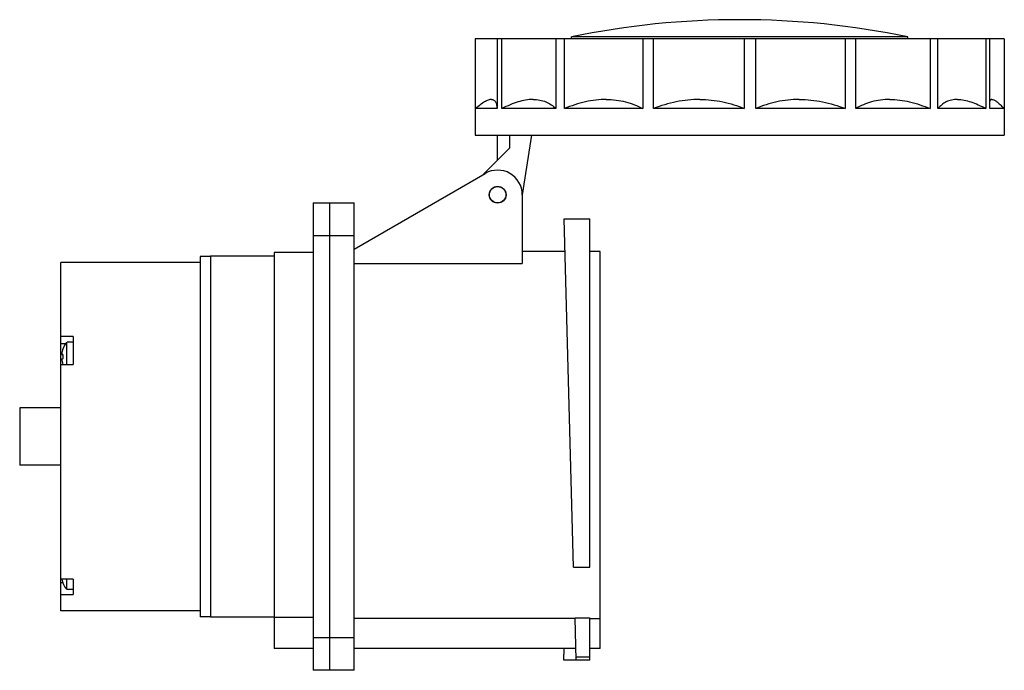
# Model space of a CAD drawing. Header units: millimetres. Extents: x 1635 to 1875, y 126 to 285.
import ezdxf

# ---------------------------------------------------------------- set-up
doc = ezdxf.new("R2010")
doc.units = ezdxf.units.MM
doc.header["$LTSCALE"] = 30.734
doc.layers.get('0').update_dxf_attribs({"linetype": 'CONTINUOUS'})

msp = doc.modelspace()

# ---------------------------------------------------------------- linework, layer by layer
at = {"color": 7, "linetype": 'Continuous'}
for p, q in [((1746.35, 279.86), (1746.35, 262.86)), ((1875.33, 279.86), (1746.35, 279.86)), ((1746.46, 262.86), (1746.46, 279.86)), ((1751.69, 279.86), (1751.69, 262.86)), ((1752.87, 262.86), (1752.87, 279.86)), ((1766.04, 279.86), (1766.04, 262.86)), ((1768.11, 262.86), (1768.11, 279.86)), ((1851.84, 280.36), (1769.84, 280.36)), ((1769.84, 279.86), (1769.84, 280.36)), ((1787.2, 279.86), (1787.2, 262.86)), ((1789.85, 262.86), (1789.85, 279.86)), ((1811.97, 279.86), (1811.97, 262.86)), ((1814.78, 262.86), (1814.78, 279.86)), ((1836.56, 279.86), (1836.56, 262.86)), ((1839.12, 262.86), (1839.12, 279.86)), ((1851.84, 279.86), (1851.84, 280.36)), ((1857.24, 279.86), (1857.24, 262.86)), ((1859.15, 262.86), (1859.15, 279.86)), ((1870.85, 279.86), (1870.85, 262.86)), ((1871.83, 262.86), (1871.83, 279.86)), ((1875.33, 279.86), (1875.33, 262.86)), ((1746.34, 262.86), (1746.34, 256.36)), ((1751.69, 262.86), (1746.46, 262.86)), ((1766.04, 262.86), (1752.87, 262.86)), ((1787.2, 262.86), (1768.11, 262.86)), ((1811.97, 262.86), (1789.85, 262.86)), ((1836.56, 262.86), (1814.78, 262.86)), ((1857.24, 262.86), (1839.12, 262.86)), ((1870.85, 262.86), (1859.15, 262.86)), ((1875.34, 262.86), (1871.83, 262.86)), ((1874.9, 263.3), (1875.34, 262.86)), ((1875.34, 262.86), (1875.34, 256.36)), ((1746.34, 256.36), (1875.34, 256.36)), ((1751.84, 250.34), (1751.84, 256.36)), ((1754.84, 253.34), (1754.84, 256.36)), ((1760.08, 256.36), (1757.84, 241.86)), ((1748.16, 246.66), (1754.84, 253.34)), ((1716.84, 228.58), (1748.84, 247.05)), ((1757.84, 241.86), (1757.84, 225.08)), ((1706.84, 239.86), (1706.84, 125.86)), ((1706.84, 239.86), (1716.84, 239.86)), ((1710.84, 239.86), (1710.84, 125.86)), ((1716.84, 125.86), (1716.84, 239.86)), ((1768.05, 235.96), (1774.34, 235.96)), ((1770.36, 150.98), (1768.05, 235.96)), ((1774.34, 150.98), (1774.34, 235.96)), ((1716.84, 231.86), (1706.84, 231.86)), ((1768.26, 228.01), (1757.84, 228.01)), ((1776.84, 228.01), (1774.34, 228.01)), ((1776.84, 131.21), (1776.84, 228.01)), ((1679.34, 226.83), (1679.34, 138.88)), ((1681.84, 226.83), (1679.34, 226.83)), ((1681.84, 226.86), (1681.84, 138.86)), ((1697.34, 226.86), (1681.84, 226.86)), ((1697.34, 227.76), (1697.34, 131.21)), ((1706.84, 227.76), (1697.34, 227.76)), ((1645.34, 140.36), (1645.34, 225.36)), ((1679.34, 225.36), (1645.34, 225.36)), ((1716.84, 225.08), (1757.84, 225.08)), ((1648.34, 207.27), (1645.34, 207.27)), ((1648.34, 207.27), (1648.34, 200.47)), ((1645.34, 205.6), (1646.57, 205.6)), ((1646.72, 205.82), (1646.72, 200.47)), ((1646.72, 205.82), (1646.94, 205.82)), ((1646.94, 205.86), (1646.94, 205.82)), ((1648.34, 205.86), (1646.94, 205.86)), ((1645.98, 202.83), (1645.59, 202.85)), ((1645.59, 201.86), (1645.98, 201.89)), ((1645.98, 201.89), (1645.98, 202.83)), ((1645.34, 200.47), (1648.34, 200.47)), ((1635.34, 189.86), (1635.34, 175.86)), ((1645.34, 189.86), (1635.34, 189.86)), ((1645.34, 175.86), (1635.34, 175.86)), ((1770.36, 150.98), (1774.34, 150.98)), ((1648.34, 148.07), (1645.34, 148.07)), ((1645.88, 147.21), (1645.34, 147.21)), ((1646.72, 148.07), (1646.72, 145.62)), ((1648.34, 148.07), (1648.34, 144.32)), ((1645.34, 144.32), (1648.34, 144.32)), ((1646.94, 145.62), (1646.72, 145.62)), ((1646.94, 145.62), (1646.94, 145.58)), ((1648.34, 145.58), (1646.94, 145.58)), ((1679.34, 140.36), (1645.34, 140.36)), ((1681.84, 138.88), (1679.34, 138.88)), ((1697.34, 138.86), (1681.84, 138.86)), ((1706.84, 138.72), (1697.34, 138.72)), ((1770.7, 138.46), (1716.84, 138.46)), ((1770.7, 138.65), (1774.34, 138.65)), ((1770.98, 128.36), (1770.7, 138.65)), ((1774.34, 128.36), (1774.34, 138.65)), ((1774.34, 138.46), (1776.84, 138.46)), ((1706.84, 133.86), (1716.84, 133.86)), ((1706.84, 131.21), (1697.34, 131.21)), ((1770.9, 131.21), (1716.84, 131.21)), ((1768.01, 128.36), (1768.09, 131.21)), ((1776.84, 131.21), (1774.34, 131.21)), ((1774.34, 128.36), (1768.01, 128.36)), ((1770.96, 129.13), (1774.34, 129.13)), ((1716.84, 125.86), (1706.84, 125.86))]:
    msp.add_line(p, q, dxfattribs=at)
for radius in [2.05, 2]:
    msp.add_circle((1751.84, 241.86), radius, dxfattribs=at)
for centre, radius, start, end in [((1810.84, 82.56), 202, 78.2893, 101.7107), ((1751.84, 241.86), 6, 0, 120), ((1651.34, 202.36), 5.78, 143.1666, 175.066), ((1651.34, 202.36), 5.78, 184.934, 199.0419), ((1651.34, 149.08), 5.78, 190.0843, 216.8334)]:
    msp.add_arc(centre, radius, start, end, dxfattribs=at)
for points, knots in [([(1750.31, 265.11), (1750.06, 265.11), (1749.47, 264.96), (1748.57, 264.49), (1747.54, 263.77), (1746.84, 263.18), (1746.46, 262.86)], [0, 0, 0, 0, 0.170273, 0.392948, 0.67085, 1, 1, 1, 1]), ([(1750.31, 265.11), (1750.42, 265.11), (1750.63, 265.08), (1750.91, 264.97), (1751.16, 264.77), (1751.35, 264.51), (1751.5, 264.18), (1751.65, 263.63), (1751.68, 263.17), (1751.69, 262.86)], [0, 0, 0, 0, 0.108471, 0.209593, 0.31094, 0.419594, 0.540683, 0.677143, 1, 1, 1, 1]), ([(1760.48, 265.11), (1759.25, 265.11), (1757.33, 264.74), (1754.83, 263.81), (1753.53, 263.2), (1752.87, 262.86)], [0, 0, 0, 0, 0.461422, 0.721797, 1, 1, 1, 1]), ([(1760.48, 265.11), (1761.03, 265.11), (1762.09, 265.02), (1763.59, 264.57), (1764.92, 263.85), (1765.69, 263.21), (1766.04, 262.86)], [0, 0, 0, 0, 0.266348, 0.516861, 0.759075, 1, 1, 1, 1]), ([(1778.32, 265.11), (1776.62, 265.11), (1773.11, 264.66), (1769.77, 263.54), (1768.11, 262.86)], [0, 0, 0, 0, 0.485468, 1, 1, 1, 1]), ([(1778.32, 265.11), (1779.9, 265.11), (1783, 264.73), (1785.89, 263.57), (1787.2, 262.86)], [0, 0, 0, 0, 0.514967, 1, 1, 1, 1]), ([(1801.11, 265.11), (1799.19, 265.11), (1795.33, 264.69), (1791.64, 263.56), (1789.85, 262.86)], [0, 0, 0, 0, 0.498664, 1, 1, 1, 1]), ([(1801.11, 265.11), (1802.99, 265.11), (1806.72, 264.71), (1810.28, 263.57), (1811.97, 262.86)], [0, 0, 0, 0, 0.506615, 1, 1, 1, 1]), ([(1825.38, 265.11), (1823.53, 265.11), (1819.89, 264.72), (1816.42, 263.57), (1814.78, 262.86)], [0, 0, 0, 0, 0.508413, 1, 1, 1, 1]), ([(1825.38, 265.11), (1827.27, 265.11), (1831.1, 264.69), (1834.77, 263.56), (1836.56, 262.86)], [0, 0, 0, 0, 0.49642, 1, 1, 1, 1]), ([(1847.43, 265.11), (1845.94, 265.11), (1843.02, 264.74), (1840.32, 263.57), (1839.12, 262.86)], [0, 0, 0, 0, 0.516312, 1, 1, 1, 1]), ([(1847.43, 265.11), (1849.06, 265.11), (1852.43, 264.65), (1855.63, 263.54), (1857.24, 262.86)], [0, 0, 0, 0, 0.48198, 1, 1, 1, 1]), ([(1863.92, 265.11), (1863.44, 265.11), (1862.5, 265.02), (1861.19, 264.57), (1860.06, 263.84), (1859.43, 263.2), (1859.15, 262.86)], [0, 0, 0, 0, 0.265268, 0.513444, 0.755218, 1, 1, 1, 1]), ([(1863.92, 265.11), (1865.03, 265.11), (1866.78, 264.73), (1869.05, 263.81), (1870.25, 263.2), (1870.85, 262.86)], [0, 0, 0, 0, 0.453572, 0.715909, 1, 1, 1, 1]), ([(1872.33, 265.11), (1872.27, 265.11), (1872.15, 265.09), (1871.93, 264.97), (1871.84, 264.79), (1871.8, 264.67)], [0, 0, 0, 0, 0.246043, 0.47692, 1, 1, 1, 1]), ([(1872.33, 265.11), (1872.49, 265.11), (1872.87, 264.98), (1873.45, 264.61), (1874.15, 264.03), (1874.63, 263.57), (1874.9, 263.3)], [0, 0, 0, 0, 0.151348, 0.367217, 0.651403, 1, 1, 1, 1])]:
    msp.add_open_spline(points, degree=3, knots=knots, dxfattribs=at)

doc.saveas('drawing.dxf')
